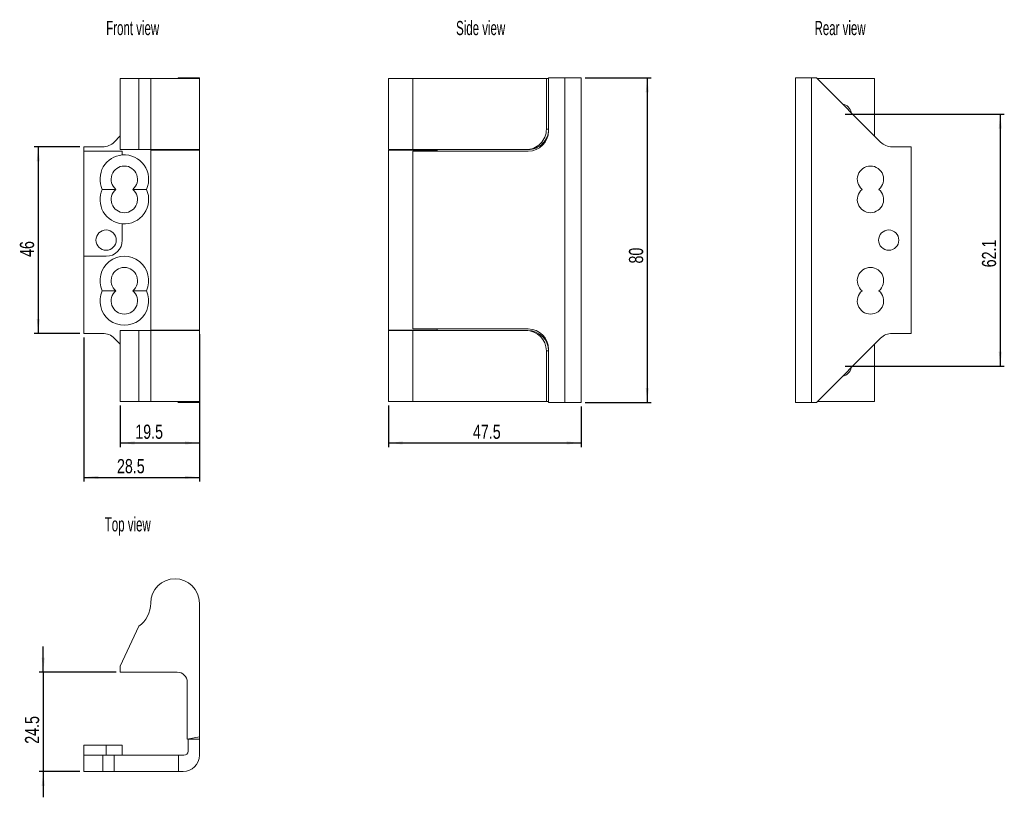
# Model space of a CAD drawing. Header units: millimetres. Extents: x 33 to 276, y 6 to 197.
import ezdxf

# ---------------------------------------------------------------- set-up
doc = ezdxf.new("R2010")
doc.units = ezdxf.units.MM
doc.layers.add('FORMAT', color=7, linetype='Continuous')
doc.styles.add('SLDTEXTSTYLE0', font='TXT', dxfattribs={"width": 0.605})
doc.styles.add('SLDTEXTSTYLE1', font='TXT', dxfattribs={"width": 0.75})
doc.dimstyles.new('SLDDIMSTYLE0', dxfattribs={"dimtxt": 3.5, "dimasz": 3.556, "dimexe": 0, "dimexo": 0.0625, "dimgap": 0.875, "dimtad": 1, "dimrnd": 1e-09, "dimzin": 12, "dimdsep": 46, "dimtxsty": 'SLDTEXTSTYLE1', "dimsah": 1, "dimcen": 0.09, "dimadec": 0, "dimazin": 3, "dimtfac": 1, "dimtofl": 0, "dimtmove": 0, "dimatfit": 3, "dimfxl": 1, "dimfrac": 2, "dimtolj": 1, "dimtzin": 12, "dimarcsym": 0})
doc.dimstyles.new('SLDDIMSTYLE1', dxfattribs={"dimtxt": 3.5, "dimasz": 3.556, "dimexe": 0, "dimexo": 0.0625, "dimgap": 0.875, "dimtad": 1, "dimdec": 1, "dimrnd": 1e-09, "dimzin": 12, "dimdsep": 46, "dimtxsty": 'SLDTEXTSTYLE1', "dimsah": 1, "dimcen": 0.09, "dimadec": 0, "dimazin": 3, "dimtfac": 1, "dimtdec": 1, "dimtofl": 0, "dimtmove": 0, "dimatfit": 3, "dimfxl": 1, "dimfrac": 2, "dimtolj": 1, "dimtzin": 12, "dimarcsym": 0})

# ---------------------------------------------------------------- blocks, each defined once
blk = doc.blocks.new('*D1')
at = {"layer": 'FORMAT'}
for p, q in [((48.12, 165.89), (36.89, 165.89)), ((37.89, 165.89), (37.89, 119.89)), ((48.12, 119.89), (36.89, 119.89))]:
    blk.add_line(p, q, dxfattribs=at)
for points in [[(37.89, 165.89), (37.51, 162.34), (38.28, 162.34)], [(37.89, 119.89), (38.28, 123.45), (37.51, 123.45)]]:
    blk.add_solid(points, dxfattribs=at)
at = {"layer": 'FORMAT', "insert": (33.38, 138.74, -2.12), "char_height": 3.5, "attachment_point": 1, "rotation": 90, "style": 'SLDTEXTSTYLE1'}
blk.add_mtext('46', dxfattribs=at)
blk = doc.blocks.new('*D2')
at = {"layer": 'FORMAT'}
for p, q in [((58.12, 102.09), (58.12, 91.89)), ((77.62, 102.09), (77.62, 91.89)), ((58.12, 92.89), (77.62, 92.89))]:
    blk.add_line(p, q, dxfattribs=at)
for points in [[(58.12, 92.89), (61.68, 92.51), (61.68, 93.28)], [(77.62, 92.89), (74.07, 93.28), (74.07, 92.51)]]:
    blk.add_solid(points, dxfattribs=at)
at = {"layer": 'FORMAT', "insert": (61.82, 97.41, -2.12), "char_height": 3.5, "attachment_point": 1, "style": 'SLDTEXTSTYLE1'}
blk.add_mtext('19.5', dxfattribs=at)
blk = doc.blocks.new('*D3')
at = {"layer": 'FORMAT'}
for p, q in [((77.62, 119.69), (77.62, 83.42)), ((49.12, 118.89), (49.12, 83.42)), ((49.12, 84.42), (77.62, 84.42))]:
    blk.add_line(p, q, dxfattribs=at)
for points in [[(49.12, 84.42), (52.68, 84.04), (52.68, 84.8)], [(77.62, 84.42), (74.07, 84.8), (74.07, 84.04)]]:
    blk.add_solid(points, dxfattribs=at)
at = {"layer": 'FORMAT', "insert": (57.31, 88.93, -2.12), "char_height": 3.5, "attachment_point": 1, "style": 'SLDTEXTSTYLE1'}
blk.add_mtext('28.5', dxfattribs=at)
blk = doc.blocks.new('*D4')
at = {"layer": 'FORMAT'}
for p, q in [((172.71, 182.89), (189.04, 182.89)), ((188.04, 182.89), (188.04, 102.89)), ((172.71, 102.89), (189.04, 102.89))]:
    blk.add_line(p, q, dxfattribs=at)
for points in [[(188.04, 182.89), (187.66, 179.34), (188.42, 179.34)], [(188.04, 102.89), (188.42, 106.45), (187.66, 106.45)]]:
    blk.add_solid(points, dxfattribs=at)
at = {"layer": 'FORMAT', "insert": (183.53, 137.12, 1.67), "char_height": 3.5, "attachment_point": 1, "rotation": 90, "style": 'SLDTEXTSTYLE1'}
blk.add_mtext('80', dxfattribs=at)
blk = doc.blocks.new('*D5')
at = {"layer": 'FORMAT'}
for p, q in [((124.21, 102.09), (124.21, 91.89)), ((171.71, 101.89), (171.71, 91.89)), ((124.21, 92.89), (171.71, 92.89))]:
    blk.add_line(p, q, dxfattribs=at)
for points in [[(124.21, 92.89), (127.77, 92.51), (127.77, 93.28)], [(171.71, 92.89), (168.16, 93.28), (168.16, 92.51)]]:
    blk.add_solid(points, dxfattribs=at)
at = {"layer": 'FORMAT', "insert": (145.08, 97.41, 1.67), "char_height": 3.5, "attachment_point": 1, "style": 'SLDTEXTSTYLE1'}
blk.add_mtext('47.5', dxfattribs=at)
blk = doc.blocks.new('*D6')
at = {"layer": 'FORMAT'}
for p, q in [((39.12, 36.41), (39.12, 42.76)), ((57.12, 36.41), (38.12, 36.41)), ((39.12, 36.41), (39.12, 11.91)), ((48.12, 11.91), (38.12, 11.91)), ((39.12, 11.91), (39.12, 5.56))]:
    blk.add_line(p, q, dxfattribs=at)
for points in [[(39.12, 36.41), (39.5, 39.97), (38.74, 39.97)], [(39.12, 11.91), (38.74, 8.35), (39.5, 8.35)]]:
    blk.add_solid(points, dxfattribs=at)
at = {"layer": 'FORMAT', "insert": (34.61, 18.75, 5.92), "char_height": 3.5, "attachment_point": 1, "rotation": 90, "style": 'SLDTEXTSTYLE1'}
blk.add_mtext('24.5', dxfattribs=at)
blk = doc.blocks.new('*D7')
at = {"layer": 'FORMAT'}
for p, q in [((236.82, 173.94), (276.07, 173.94)), ((275.07, 173.94), (275.07, 111.84)), ((236.82, 111.84), (276.07, 111.84))]:
    blk.add_line(p, q, dxfattribs=at)
for points in [[(275.07, 173.94), (274.69, 170.39), (275.46, 170.39)], [(275.07, 111.84), (275.46, 115.4), (274.69, 115.4)]]:
    blk.add_solid(points, dxfattribs=at)
at = {"layer": 'FORMAT', "insert": (270.56, 136.18, 2.32), "char_height": 3.5, "attachment_point": 1, "rotation": 90, "style": 'SLDTEXTSTYLE1'}
blk.add_mtext('62.1', dxfattribs=at)

msp = doc.modelspace()

# ---------------------------------------------------------------- linework, layer by layer
at = {"color": 7, "linetype": 'Continuous', "lineweight": 0}
for p, q in [((58.121, 182.694), (58.121, 165.194)), ((62.695, 182.694), (58.121, 182.694)), ((62.695, 182.694), (62.695, 165.194)), ((65.621, 182.694), (62.695, 182.694)), ((77.621, 182.694), (65.621, 182.694)), ((65.621, 182.694), (65.621, 165.194)), ((72.25, 182.694), (72.45, 182.894)), ((73.821, 182.894), (72.45, 182.894)), ((74.821, 182.894), (73.821, 182.894)), ((77.621, 182.894), (74.821, 182.894)), ((74.821, 182.894), (74.821, 182.694)), ((77.621, 182.894), (77.621, 182.694)), ((77.621, 182.694), (77.621, 165.194)), ((124.212, 182.694), (124.212, 165.194)), ((130.212, 182.694), (124.212, 182.694)), ((130.212, 182.694), (130.212, 165.194)), ((163.183, 182.694), (130.212, 182.694)), ((163.712, 182.694), (163.183, 182.694)), ((163.183, 182.694), (163.183, 170.194)), ((163.712, 182.894), (163.712, 169.794)), ((167.712, 182.894), (163.712, 182.894)), ((171.712, 182.894), (167.712, 182.894)), ((167.712, 182.894), (167.712, 102.894)), ((171.712, 182.894), (171.712, 102.894)), ((224.575, 182.894), (224.575, 102.894)), ((228.575, 182.894), (224.575, 182.894)), ((228.575, 182.894), (228.575, 102.894)), ((229.747, 182.894), (228.575, 182.894)), ((245.575, 167.066), (229.747, 182.894)), ((229.947, 182.694), (230.075, 182.694)), ((244.075, 182.694), (230.075, 182.694)), ((244.075, 182.694), (244.075, 168.566)), ((163.183, 170.194), (163.712, 170.194)), ((56.621, 167.066), (58.121, 168.566)), ((49.121, 165.894), (53.793, 165.894)), ((49.121, 165.894), (49.121, 164.794)), ((62.695, 165.194), (58.121, 165.194)), ((65.621, 165.194), (62.695, 165.194)), ((77.621, 165.194), (65.621, 165.194)), ((65.621, 165.094), (65.621, 120.694)), ((77.621, 165.094), (65.621, 165.094)), ((68.622, 165.194), (68.622, 165.094)), ((74.621, 165.094), (74.621, 165.194)), ((74.821, 165.194), (74.821, 165.094)), ((77.621, 165.194), (77.621, 165.094)), ((77.621, 164.794), (77.621, 165.094)), ((130.212, 165.194), (124.212, 165.194)), ((124.212, 165.094), (124.212, 120.694)), ((130.212, 165.094), (124.212, 165.094)), ((127.212, 165.194), (127.212, 165.094)), ((158.106, 165.194), (130.212, 165.194)), ((136.212, 165.094), (130.212, 165.094)), ((133.211, 165.094), (133.211, 165.194)), ((136.212, 164.794), (136.212, 165.094)), ((158.635, 165.194), (158.106, 165.194)), ((253.075, 165.894), (248.403, 165.894)), ((253.075, 165.894), (253.075, 119.894)), ((49.121, 164.794), (49.121, 138.894)), ((58.621, 164.794), (49.121, 164.794)), ((58.621, 163.873), (58.621, 164.794)), ((77.621, 164.794), (77.621, 120.994)), ((130.212, 164.794), (130.212, 120.994)), ((158.712, 164.794), (130.212, 164.794)), ((58.621, 142.894), (58.621, 146.915)), ((49.121, 138.894), (54.621, 138.894)), ((49.121, 138.894), (49.121, 119.894)), ((53.793, 119.894), (49.121, 119.894)), ((58.121, 120.594), (58.121, 103.094)), ((62.695, 120.594), (58.121, 120.594)), ((62.695, 120.594), (62.695, 103.094)), ((65.621, 120.594), (62.695, 120.594)), ((77.621, 120.694), (65.621, 120.694)), ((77.621, 120.594), (65.621, 120.594)), ((65.621, 120.594), (65.621, 103.094)), ((68.622, 120.694), (68.622, 120.594)), ((74.621, 120.594), (74.621, 120.694)), ((74.821, 120.694), (74.821, 120.594)), ((77.621, 120.694), (77.621, 120.994)), ((77.621, 120.694), (77.621, 120.594)), ((77.621, 120.594), (77.621, 103.094)), ((130.212, 120.694), (124.212, 120.694)), ((124.212, 120.594), (124.212, 103.094)), ((130.212, 120.594), (124.212, 120.594)), ((127.212, 120.694), (127.212, 120.594)), ((130.212, 120.994), (158.712, 120.994)), ((136.212, 120.694), (130.212, 120.694)), ((130.212, 120.594), (130.212, 103.094)), ((158.106, 120.594), (130.212, 120.594)), ((133.211, 120.594), (133.211, 120.694)), ((136.212, 120.694), (136.212, 120.994)), ((158.106, 120.594), (158.635, 120.594)), ((248.403, 119.894), (253.075, 119.894)), ((58.121, 117.223), (56.621, 118.723)), ((229.747, 102.894), (245.575, 118.723)), ((244.075, 117.223), (244.075, 103.094)), ((163.183, 115.594), (163.183, 103.094)), ((163.712, 115.594), (163.183, 115.594)), ((163.712, 115.994), (163.712, 102.894)), ((62.695, 103.094), (58.121, 103.094)), ((65.621, 103.094), (62.695, 103.094)), ((77.621, 103.094), (65.621, 103.094)), ((72.45, 102.894), (72.25, 103.094)), ((73.821, 102.894), (72.45, 102.894)), ((74.821, 102.894), (73.821, 102.894)), ((74.821, 103.094), (74.821, 102.894)), ((77.621, 102.894), (74.821, 102.894)), ((77.621, 103.094), (77.621, 102.894)), ((130.212, 103.094), (124.212, 103.094)), ((163.183, 103.094), (130.212, 103.094)), ((163.712, 103.094), (163.183, 103.094)), ((167.712, 102.894), (163.712, 102.894)), ((171.712, 102.894), (167.712, 102.894)), ((228.575, 102.894), (224.575, 102.894)), ((229.747, 102.894), (228.575, 102.894)), ((230.075, 103.094), (229.947, 103.094)), ((244.075, 103.094), (230.075, 103.094)), ((77.621, 20.439), (77.621, 53.41)), ((62.695, 47.717), (58.121, 37.91)), ((58.121, 37.91), (58.121, 36.41)), ((58.121, 36.41), (72.121, 36.41)), ((74.621, 33.91), (74.621, 19.91)), ((74.621, 19.91), (77.621, 20.439)), ((74.821, 19.945), (74.821, 19.91)), ((74.821, 19.91), (74.821, 16.91)), ((77.621, 19.91), (74.821, 19.91)), ((77.621, 20.439), (77.621, 19.91)), ((77.621, 15.91), (77.621, 19.91)), ((49.121, 18.41), (54.621, 18.41)), ((49.121, 18.41), (49.121, 15.91)), ((54.621, 18.41), (54.621, 15.91)), ((54.621, 18.41), (58.621, 18.41)), ((58.621, 18.41), (58.621, 15.91)), ((49.121, 11.91), (49.121, 15.91)), ((53.793, 15.91), (49.121, 15.91)), ((53.793, 11.91), (53.793, 15.91)), ((56.621, 15.91), (53.793, 15.91)), ((56.621, 11.91), (56.621, 15.91)), ((72.45, 15.91), (56.621, 15.91)), ((73.821, 15.91), (72.45, 15.91)), ((72.45, 11.91), (72.45, 15.91)), ((53.793, 11.91), (49.121, 11.91)), ((56.621, 11.91), (53.793, 11.91)), ((72.45, 11.91), (56.621, 11.91)), ((72.45, 11.91), (73.621, 11.91))]:
    msp.add_line(p, q, dxfattribs=at)
at = {"color": 8, "linetype": 'Continuous', "lineweight": 0}
for p, q in [((73.821, 182.894), (73.821, 182.694)), ((230.075, 182.694), (230.075, 182.566)), ((73.821, 103.094), (73.821, 102.894)), ((230.075, 103.223), (230.075, 103.094))]:
    msp.add_line(p, q, dxfattribs=at)
at = {"color": 7, "linetype": 'Continuous', "lineweight": 0}
for centre in [(54.621, 142.894), (247.575, 142.894)]:
    msp.add_circle(centre, 2.5, dxfattribs=at)
for centre, radius, start, end in [((235.825, 173.944), 2.5, 9.31178, 80.68822), ((158.712, 169.794), 5, 270, 0), ((53.793, 169.894), 4, 270, 315), ((248.403, 169.894), 4, 225, 270), ((59.121, 157.894), 6, 94.78019, 204.62432), ((59.121, 157.894), 6, 335.37568, 94.78019), ((59.121, 157.894), 3.25, 309.71514, 230.28486), ((243.075, 157.894), 3.25, 309.71514, 230.28486), ((59.121, 152.894), 6, 155.37568, 265.21981), ((59.121, 152.894), 3.25, 129.71514, 50.28486), ((59.121, 152.894), 6, 265.21981, 24.62432), ((243.075, 152.894), 3.25, 129.71514, 50.28486), ((54.621, 142.894), 4, 270, 0), ((59.121, 132.894), 6, 335.37568, 204.62432), ((59.121, 132.894), 3.25, 309.71514, 230.28486), ((243.075, 132.894), 3.25, 309.71514, 230.28486), ((59.121, 127.894), 6, 155.37568, 24.62432), ((59.121, 127.894), 3.25, 129.71514, 50.28486), ((243.075, 127.894), 3.25, 129.71514, 50.28486), ((53.793, 115.894), 4, 45, 90), ((158.712, 115.994), 5, 0, 90), ((248.403, 115.894), 4, 90, 135), ((235.825, 111.844), 2.5, 279.31178, 350.68822), ((71.621, 53.41), 6, 0, 180), ((58.621, 53.41), 7, 305.58221, 0), ((72.121, 33.91), 2.5, 0, 90), ((73.621, 15.91), 4, 270, 0), ((73.821, 16.91), 1, 270, 0)]:
    msp.add_arc(centre, radius, start, end, dxfattribs=at)
for centre, major_axis, start_param, end_param in [((158.106, 170.194), (-5.077, 0), 1.5707963, 3.1415927), ((158.635, 170.194), (-5.077, 0), 1.5707963, 3.1415927), ((158.106, 115.594), (5.077, 0), 0, 1.5707963), ((158.635, 115.594), (5.077, 0), 0, 1.5707963)]:
    msp.add_ellipse(centre, major_axis=major_axis, ratio=0.9848078, start_param=start_param, end_param=end_param, dxfattribs=at)
for points, knots in [([(53.667, 155.394), (54.208, 155.394), (55.02, 155.394), (56.143, 155.394), (56.744, 155.394), (57.045, 155.394)], [0, 0, 0, 0, 0.4988633, 0.7495417, 1, 1, 1, 1]), ([(61.198, 155.394), (61.462, 155.394), (61.988, 155.394), (62.983, 155.394), (63.84, 155.394), (64.446, 155.394), (64.576, 155.394)], [0, 0, 0, 0, 0.2188793, 0.4379079, 0.8790785, 1, 1, 1, 1]), ([(53.667, 130.394), (54.208, 130.394), (55.02, 130.394), (56.143, 130.394), (56.744, 130.394), (57.045, 130.394)], [0, 0, 0, 0, 0.4988633, 0.7495417, 1, 1, 1, 1]), ([(61.198, 130.394), (61.462, 130.394), (61.988, 130.394), (62.983, 130.394), (63.84, 130.394), (64.446, 130.394), (64.576, 130.394)], [0, 0, 0, 0, 0.2188793, 0.4379079, 0.8790785, 1, 1, 1, 1])]:
    msp.add_open_spline(points, degree=3, knots=knots, dxfattribs=at)

# ---------------------------------------------------------------- texts
at = {"layer": 'FORMAT', "char_height": 3.5, "attachment_point": 1, "style": 'SLDTEXTSTYLE0'}
for s, insert in [('Front view', (54.651, 196.91)), ('Side view', (140.912, 196.91)), ('Rear view', (229.294, 196.91)), ('Top view', (54.298, 74.589))]:
    msp.add_mtext(s, dxfattribs=dict(at, insert=insert))

# ---------------------------------------------------------------- dimensions: what is measured, and where the dimension line sits
at = {"layer": 'FORMAT'}
for base, p1, p2, dimstyle, picture, middle in [((188.041, 102.894), (171.712, 182.894), (171.712, 102.894), 'SLDDIMSTYLE0', '*D4', (188.041, 141.125)), ((275.075, 111.844), (235.825, 173.944), (235.825, 111.844), 'SLDDIMSTYLE1', '*D7', (275.075, 142.128)), ((37.895, 119.894), (49.121, 165.894), (49.121, 119.894), 'SLDDIMSTYLE0', '*D1', (37.895, 142.747)), ((39.121, 11.91), (58.121, 36.41), (49.121, 11.91), 'SLDDIMSTYLE1', '*D6', (39.121, 24.694))]:
    dim = msp.add_linear_dim(base=base, p1=p1, p2=p2, angle=90, dimstyle=dimstyle, dxfattribs=at)
    dim.commit()
    dim.dimension.update_dxf_attribs({"geometry": picture, "text_midpoint": middle, "dimtype": 160})
for base, p1, p2, picture, middle in [((77.621, 84.417), (49.121, 119.894), (77.621, 120.694), '*D3', (63.259, 84.417)), ((77.621, 92.894), (58.121, 103.094), (77.621, 103.094), '*D2', (67.765, 92.894)), ((171.712, 92.894), (124.212, 103.094), (171.712, 102.894), '*D5', (151.029, 92.894))]:
    dim = msp.add_linear_dim(base=base, p1=p1, p2=p2, dimstyle='SLDDIMSTYLE1', dxfattribs=at)
    dim.commit()
    dim.dimension.update_dxf_attribs({"geometry": picture, "text_midpoint": middle, "dimtype": 160})

doc.saveas('drawing.dxf')
